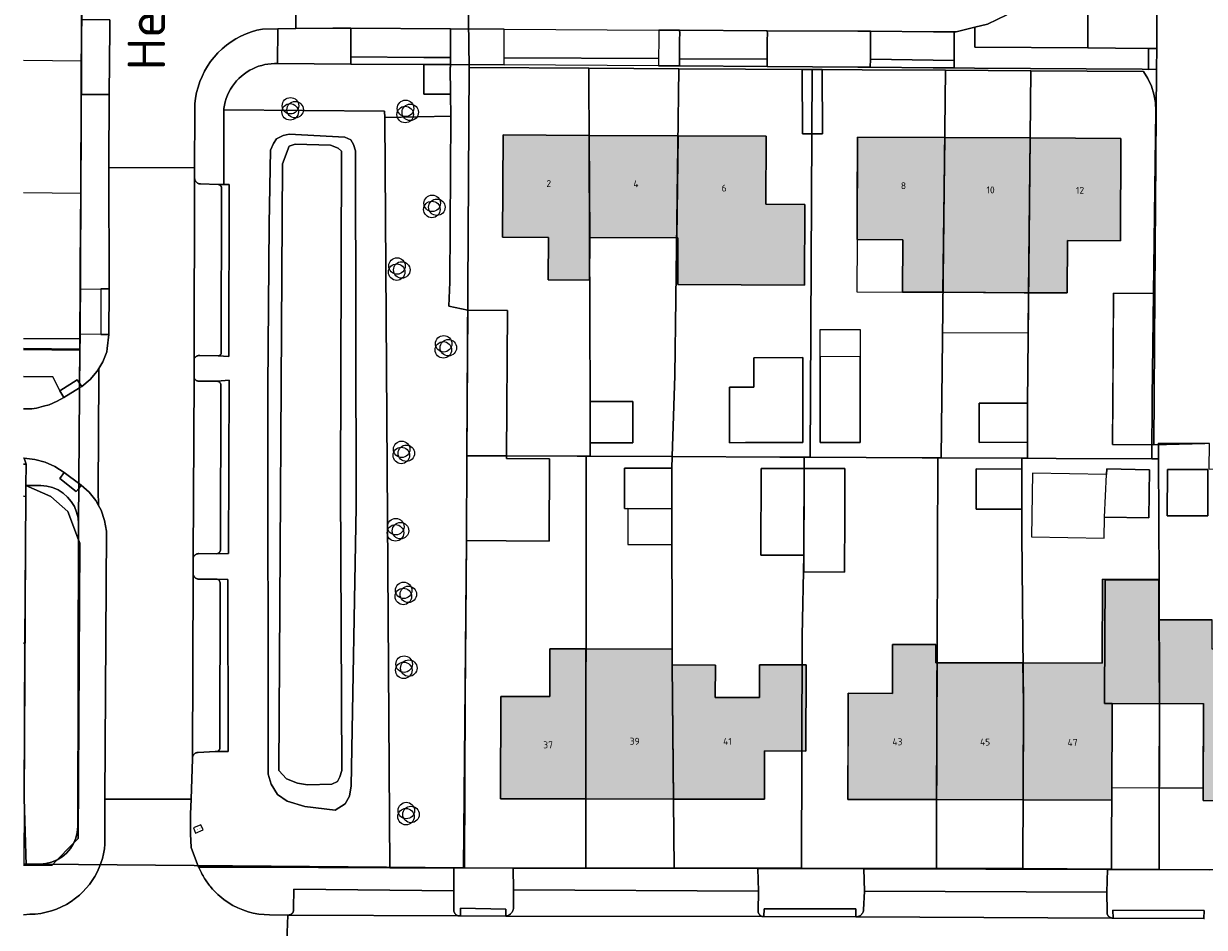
# Model space of a CAD drawing. Header units: millimetres. Extents: x -187868 to 301860, y -188076 to 283730.
# Tile 10 of 17: x -95607 to -9655, y 69000 to 134784. Entities that reach past the tile are written whole.
import ezdxf

# ---------------------------------------------------------------- set-up
doc = ezdxf.new("R2010")
doc.units = ezdxf.units.MM
doc.linetypes.add('IMPORT-HIDDEN2', pattern=[0])
for name, color, linetype, lineweight in [('ADRES_HUISNUMMER', 7, 'Continuous', 13), ('ADRES_STRAATNAAM', 7, 'Continuous', 13), ('BEGROEIDTERREINDEEL', 7, 'IMPORT-HIDDEN2', 13), ('GEBOUWINSTALLATIE', 7, 'Continuous', 13), ('ONBEGROEIDTERREINDEEL', 7, 'IMPORT-HIDDEN2', 13), ('ONDERSTEUNENDWATERDEEL', 7, 'Continuous', 13), ('PERCEEL', 7, 'Continuous', 13), ('VEGETATIEOBJECT', 7, 'Continuous', 13), ('WATERDEEL', 7, 'Continuous', 13)]:
    doc.layers.add(name, color=color, linetype=linetype, lineweight=lineweight)
for name, color, linetype, lineweight, true_color in [('BORD', 9, 'Continuous', 13, 0x808080), ('kaart_84590_405118_500_dwg', 7, 'Continuous', 13, 0xc0c0c0), ('PAND', 7, 'Continuous', 13, 0xc0c0c0), ('WEGDEEL', 9, 'Continuous', 13, 0x808080)]:
    doc.layers.add(name, color=color, linetype=linetype, lineweight=lineweight, true_color=true_color)
doc.styles.add('ISOCPEUR', font='isocpeur.ttf', dxfattribs={"height": 35})
doc.styles.add('ISOCPEUR_3', font='isocpeur.ttf', dxfattribs={"height": 2730.983338})
doc.styles.add('ISOCPEUR_6', font='isocpeur.ttf', dxfattribs={"height": 500})

# ---------------------------------------------------------------- blocks, each defined once
blk = doc.blocks.new('kaart_84590_405118_500_dwg_VEGETATIEOBJECT-2298152-10 situatie _plotview_')
at = {"layer": 'VEGETATIEOBJECT'}
for centre in [(-200, -200), (0, 200), (200, -200)]:
    blk.add_circle(centre, 600, dxfattribs=at)
blk = doc.blocks.new('kaart_84590_405118_500_dwg_straatnaambord-V17-10 situatie _plotview_')
at = {"layer": 'BORD', "flags": 128}
blk.add_lwpolyline([(-300, -200), (300, -200), (300, 200), (-300, 200)], close=True, dxfattribs=at)
at = {"layer": 'BORD', "insert": (0, 12), "char_height": 35, "width": 405.76, "attachment_point": 2, "line_spacing_factor": 1.149209, "style": 'ISOCPEUR'}
blk.add_mtext('Straatnaambord', dxfattribs=at)
blk = doc.blocks.new('kaart_84590_405118_500_dwg-1799703-10 situatie _plotview_')
at = {"layer": 'PAND'}
h = blk.add_hatch(color=256, dxfattribs=at)
h.paths.add_polyline_path([(-67219, 75582), (-64402, 82024), (-61226, 80651), (-58846, 86263), (-57667, 88959), (-61434, 90607), (-63885, 85003), (-74990, 89860), (-74460, 91072), (-77343, 92332), (-78771, 89068), (-81717, 90356), (-84812, 83275), (-69276, 76482)])
h.paths.add_polyline_path([(-90386, 85705), (-88983, 88923), (-86224, 87720), (-83716, 93474), (-86813, 94824), (-87768, 92634), (-90720, 93921), (-89777, 96084), (-92655, 97339), (-92190, 98405), (-100358, 101967), (-101749, 98777), (-105019, 100202), (-107993, 93380), (-96448, 88347)])
h.paths.add_polyline_path([(-55492, 110745), (-53961, 114231), (-50436, 112683), (-47437, 119514), (-64996, 127224), (-67991, 120402), (-64934, 119061), (-66468, 115566), (-58079, 111881)])
h.paths.add_polyline_path([(-72821, 118870), (-70456, 124255), (-73068, 125402), (-71075, 129941), (-88606, 137636), (-91598, 130820), (-88541, 129478), (-89787, 126640), (-87034, 125432), (-85786, 128274), (-79904, 125693), (-81271, 122580)])
h = blk.add_hatch(color=256, dxfattribs=at)
h.paths.add_polyline_path([(-164220, 50979), (-139528, 60703), (-149512, 84895), (-156864, 67942)])
h.paths.add_polyline_path([(-139805, 107199), (-135271, 117544), (-135341, 117575), (-139835, 107212)])
h.paths.add_polyline_path([(4833, 76353), (14967, 99568), (8135, 102525), (6828, 99529), (2735, 101315), (1481, 98443), (5574, 96657), (5504, 96496), (1673, 87719), (-1925, 89290), (-4186, 84110), (-587, 82540), (-1989, 79328)])
h.paths.add_polyline_path([(-20155, 97389), (-18769, 100539), (-20193, 101166), (-17750, 106745), (-16285, 110075), (-11703, 108060), (-10530, 110728), (-15113, 112743), (-12518, 118640), (-19341, 121637), (-27053, 104078), (-23240, 102395), (-24580, 99348)])
h.paths.add_polyline_path([(14967, 99568), (17554, 105495), (10732, 108473), (9447, 105529), (3861, 107966), (2550, 104962)])
h = blk.add_hatch(color=256, dxfattribs=at)
h.paths.add_polyline_path([(32650, 31798), (35806, 38989), (29685, 41672), (26532, 34480)])
h.paths.add_polyline_path([(20597, 37083), (23750, 44274), (17815, 46876), (14662, 39685)])
h.paths.add_polyline_path([(-14666, 52598), (-11682, 59419), (-14758, 60764), (-12953, 64889), (-36010, 74961), (-39091, 67908), (-36281, 66679), (-37980, 62797), (-20339, 55080)])
h.paths.add_polyline_path([(-43575, 65238), (-38816, 76119), (-44473, 78593), (-45350, 76588), (-48702, 78053), (-47825, 80059), (-50390, 81181), (-50730, 80402), (-56136, 82766), (-55288, 84707), (-58846, 86263), (-61226, 80651), (-58285, 79379), (-61115, 72910), (-49238, 67715)])
at = {"layer": 'BEGROEIDTERREINDEEL', "linetype": 'Continuous', "flags": 128}
for points in [[(-96721, 146781), (-101593, 148929), (-101806, 149025), (-102025, 149108), (-102248, 149177), (-102475, 149232), (-102706, 149272), (-102938, 149299), (-103171, 149311), (-103405, 149308), (-103638, 149291), (-103870, 149259), (-104099, 149213), (-104372, 149139), (-104607, 149057), (-104835, 148960), (-105057, 148847), (-105271, 148721), (-105476, 148580), (-105671, 148427), (-105856, 148261), (-106029, 148083), (-106190, 147894), (-106339, 147695), (-106474, 147486), (-106516, 147391), (-95825, 142665), (-96001, 142215), (-91546, 140388), (-90923, 141880), (-92702, 142648), (-91929, 144455), (-91890, 144545), (-91851, 144636)], [(-117387, 91982), (-96001, 142215), (-95825, 142665), (-106516, 147391), (-108690, 142410), (-108337, 142249), (-113321, 130783), (-114026, 131136), (-114029, 131137), (-114031, 131139), (-114034, 131140), (-114036, 131141), (-115234, 131686), (-115263, 131700), (-115294, 131711), (-115325, 131720), (-115357, 131727), (-115389, 131732), (-115421, 131734), (-115454, 131734), (-115486, 131731), (-115518, 131726), (-115550, 131719), (-115581, 131710), (-115602, 131702), (-115624, 131693), (-115644, 131682), (-115664, 131671), (-115684, 131659), (-115703, 131646), (-115721, 131632), (-116278, 130361), (-116278, 130344), (-116276, 130327), (-116274, 130310), (-116272, 130293), (-116268, 130276), (-116264, 130259), (-116259, 130243), (-116250, 130218), (-116240, 130194), (-116228, 130171), (-116215, 130149), (-116200, 130127), (-116184, 130107), (-116167, 130088), (-116148, 130069), (-116128, 130052), (-116107, 130037), (-116085, 130023), (-116063, 130010), (-116039, 129999), (-116015, 129989), (-115990, 129981), (-114819, 129462), (-114000, 129199), (-119053, 117622), (-119854, 117956), (-121042, 118481), (-121069, 118493), (-121097, 118502), (-121126, 118510), (-121155, 118516), (-121185, 118519), (-121214, 118520), (-121244, 118520), (-121274, 118517), (-121303, 118511), (-121332, 118504), (-121360, 118495), (-121388, 118484), (-121415, 118471), (-121441, 118456), (-121466, 118440), (-121490, 118421), (-121512, 118401), (-121533, 118379), (-121569, 118296), (-122003, 117306), (-122023, 117260), (-122028, 117231), (-122031, 117203), (-122032, 117173), (-122032, 117144), (-122029, 117116), (-122024, 117087), (-122017, 117059), (-122009, 117031), (-121998, 117004), (-121986, 116977), (-121972, 116952), (-121956, 116926), (-121937, 116901), (-121917, 116877), (-121896, 116855), (-121873, 116834), (-121848, 116815), (-121822, 116798), (-121795, 116783), (-121767, 116770), (-120551, 116246), (-119845, 115925), (-124814, 104432), (-125696, 104790), (-126837, 105227), (-126861, 105237), (-126886, 105245), (-126912, 105252), (-126938, 105257), (-126964, 105260), (-126990, 105262), (-127016, 105262), (-127042, 105260), (-127068, 105257), (-127094, 105252), (-127120, 105246), (-127145, 105238), (-127169, 105228), (-127192, 105218), (-127214, 105206), (-127236, 105193), (-127257, 105178), (-127277, 105162), (-127296, 105146), (-127313, 105128), (-127330, 105109), (-127346, 105089), (-127360, 105068), (-127373, 105046), (-127379, 105036), (-127384, 105026), (-127389, 105015), (-127393, 105005), (-127398, 104994), (-127401, 104983), (-127405, 104972), (-128674, 102312), (-129142, 101332), (-129717, 100018), (-130057, 99077), (-130139, 97550), (-130123, 97543), (-126891, 96132)], [(-118005, 97920), (-118519, 97537), (-119371, 97399), (-121281, 98535), (-122312, 99400), (-122761, 100111), (-122900, 100987), (-122811, 101742), (-111616, 127587), (-106793, 138479), (-104570, 143342), (-104185, 143709), (-103841, 143934), (-103303, 143978), (-102876, 143876), (-99238, 142065), (-98920, 141725), (-98869, 141316), (-98922, 140844), (-109196, 117041), (-117607, 98569)], [(-100305, 117260), (-96034, 126943), (-97178, 127779), (-96418, 129342), (-91546, 140388), (-96001, 142215), (-117387, 91982), (-113116, 90117), (-112397, 89803), (-107467, 101094), (-102800, 111603)], [(-53971, 131158), (-54556, 129836), (-47024, 126529), (-43915, 133634), (-40214, 132012), (-39520, 131991), (-39210, 132225), (-38965, 132410), (-38805, 133241), (-38932, 134028), (-39325, 134714), (-39911, 135244), (-40654, 135459), (-42694, 135509), (-43475, 135407), (-44199, 135151), (-44791, 134807), (-47240, 132930), (-49231, 131712), (-51483, 131056), (-53033, 130995)]]:
    blk.add_lwpolyline(points, close=True, dxfattribs=at)
blk.add_lwpolyline([(-128554, 133226), (-128012, 132996), (-127672, 132908), (-127149, 132822), (-126740, 132764), (-126082, 132770), (-125532, 132811), (-125627, 133376), (-125673, 134528), (-127621, 135378)], dxfattribs=at)
at = {"layer": 'GEBOUWINSTALLATIE', "flags": 128}
for points in [[(-67991, 120402), (-69524, 116907), (-66468, 115566), (-64934, 119061)], [(-64979, 111714), (-59272, 109207), (-58079, 111881), (-63783, 114387)], [(-92142, 106672), (-89196, 105387), (-88149, 107786), (-91095, 109071)], [(-63684, 75031), (-61234, 80631), (-64406, 82014), (-66854, 76418), (-63684, 75031), (-60749, 73747), (-58297, 79351), (-61234, 80631)]]:
    blk.add_lwpolyline(points, close=True, dxfattribs=at)
at = {"layer": 'ONBEGROEIDTERREINDEEL', "linetype": 'Continuous'}
blk.add_line((-135341, 117575), (-135271, 117544), dxfattribs=at)
at = {"layer": 'ONBEGROEIDTERREINDEEL', "linetype": 'Continuous', "flags": 128}
for points in [[(-126840, 137180), (-123101, 135522), (-122691, 136453), (-122636, 136577), (-121314, 139582), (-121077, 140121), (-120649, 141091), (-118403, 146193), (-115599, 152561), (-115385, 153048), (-113417, 157518), (-108343, 169043), (-107893, 170064), (-105345, 175851), (-100022, 187940), (-98564, 191251)], [(-50664, 96706), (-54101, 98095), (-56857, 99305), (-54437, 104815), (-52425, 109395), (-49669, 108184), (-43054, 123107), (-43600, 123323), (-44024, 123511), (-55171, 128446), (-56543, 129054), (-57930, 129668), (-62116, 131522), (-62955, 131893), (-68981, 134560), (-74819, 137136), (-76212, 137749), (-86506, 142281), (-90083, 143857), (-90160, 143675), (-90171, 143680), (-90923, 141880), (-91546, 140388), (-96418, 129342), (-97178, 127779), (-96034, 126943), (-93400, 125781), (-97666, 116101), (-97744, 115923), (-94874, 114658), (-97290, 109174), (-100161, 110439), (-102800, 111603), (-107467, 101094), (-112397, 89803), (-109152, 88386), (-92826, 81257), (-85752, 78168), (-69501, 71071), (-62679, 68092)], [(-135271, 117544), (-130947, 127324), (-131087, 127386)], [(-141769, 102753), (-141602, 102680), (-139805, 107199), (-139835, 107212)], [(-55141, 70297), (-61115, 72910), (-58297, 79351), (-61234, 80631), (-64406, 82014), (-67219, 75582), (-73129, 78166), (-78901, 80690), (-84812, 83275), (-82810, 87855), (-81717, 90356), (-78771, 89068), (-77343, 92332), (-74460, 91072), (-74990, 89860), (-74903, 89822), (-69171, 87315), (-63885, 85003), (-61434, 90607), (-57667, 88959), (-58846, 86263), (-55288, 84707)]]:
    blk.add_lwpolyline(points, dxfattribs=at)
for points in [[(-87034, 125432), (-89787, 126640), (-88541, 129478), (-91598, 130820), (-88606, 137636), (-82866, 135116), (-76937, 132514), (-71075, 129941), (-73068, 125402), (-70456, 124255), (-72821, 118870), (-81271, 122580), (-79904, 125693), (-79989, 125730), (-85786, 128274)], [(-65404, 132764), (-67246, 128465), (-68571, 129049), (-66729, 133348)], [(-141602, 102680), (-140433, 102174), (-139861, 101927), (-139465, 102089), (-137957, 102706), (-137358, 102951), (-128701, 122629), (-128687, 122895), (-128569, 125096), (-129277, 126600), (-130624, 128052), (-130947, 127324), (-135271, 117544), (-139805, 107199)], [(-55492, 110745), (-58079, 111881), (-58365, 112007), (-63783, 114387), (-66468, 115566), (-64934, 119061), (-67991, 120402), (-67007, 122644), (-64996, 127224), (-59181, 124671), (-53490, 122172), (-47437, 119514), (-50436, 112683), (-53961, 114231)], [(-90511, 117303), (-90211, 117173), (-88330, 116360), (-87663, 116072), (-88853, 113320), (-91700, 114550)], [(-77493, 108409), (-77919, 108593), (-80600, 109752), (-81312, 110060), (-82380, 110522), (-80780, 114222), (-79158, 113520), (-78304, 115494), (-75040, 114083)], [(-76332, 107906), (-73852, 113644), (-73067, 115460), (-70385, 114301), (-71170, 112485), (-73650, 106747)], [(-91316, 109168), (-90139, 111869), (-86972, 110488), (-88149, 107786)], [(-81166, 99735), (-80679, 100851), (-83557, 102107), (-81031, 107894), (-78153, 106638), (-75441, 105455), (-76783, 102381), (-78455, 98552)], [(-61357, 104532), (-62486, 101922), (-65705, 103313), (-64577, 105924)], [(-102304, 90900), (-107993, 93380), (-105019, 100202), (-101749, 98777), (-100358, 101967), (-97948, 100916), (-92190, 98405), (-92655, 97339), (-89777, 96084), (-90720, 93921), (-87768, 92634), (-86813, 94824), (-83716, 93474), (-86224, 87720), (-88983, 88923), (-90386, 85705), (-96448, 88347)], [(-64799, 97621), (-67850, 98953), (-66682, 101632), (-63630, 100301)], [(-59502, 94694), (-58125, 97488), (-57961, 97849), (-55119, 96555), (-56574, 93361)], [(-55271, 92970), (-53920, 96063), (-51217, 94883), (-52567, 91789)]]:
    blk.add_lwpolyline(points, close=True, dxfattribs=at)
at = {"layer": 'ONDERSTEUNENDWATERDEEL', "flags": 128}
for points in [[(-118005, 97920), (-117607, 98569), (-109196, 117041), (-98922, 140844), (-98869, 141316), (-98920, 141725), (-99238, 142065), (-102876, 143876), (-103303, 143978), (-103841, 143934), (-104185, 143709), (-104570, 143342), (-106793, 138479), (-111616, 127587), (-122811, 101742), (-122900, 100987), (-122761, 100111), (-122312, 99400), (-121281, 98535), (-119371, 97399), (-118519, 97537)], [(-118841, 99236), (-120474, 99890), (-121100, 100289), (-121699, 100912), (-121975, 101688), (-104182, 142088), (-103214, 143090), (-102754, 143049), (-100430, 141946), (-99991, 141517), (-99851, 141229), (-109630, 118889), (-117772, 99851), (-118087, 99487), (-118395, 99252)]]:
    blk.add_lwpolyline(points, close=True, dxfattribs=at)
at = {"layer": 'PAND'}
blk.add_line((-135271, 117544), (-135341, 117575), dxfattribs=at)
at = {"layer": 'PAND', "flags": 128}
for points in [[(-88541, 129478), (-89787, 126640), (-87034, 125432), (-85786, 128274), (-82866, 135116), (-88606, 137636), (-91598, 130820)], [(-85786, 128274), (-79989, 125730), (-76937, 132514), (-82866, 135116)], [(-79989, 125730), (-79904, 125693), (-81271, 122580), (-72821, 118870), (-70456, 124255), (-73068, 125402), (-71075, 129941), (-76937, 132514)], [(-64934, 119061), (-66468, 115566), (-63783, 114387), (-59181, 124671), (-64996, 127224), (-67991, 120402)], [(-100305, 117260), (-97666, 116101), (-93400, 125781), (-96034, 126943)], [(-58365, 112007), (-58079, 111881), (-53490, 122172), (-59181, 124671), (-63783, 114387)], [(-53961, 114231), (-50436, 112683), (-47437, 119514), (-53490, 122172), (-58079, 111881), (-55492, 110745)], [(-100161, 110439), (-97290, 109174), (-94874, 114658), (-97744, 115923), (-97666, 116101), (-100305, 117260), (-102800, 111603)], [(-88330, 116360), (-90511, 117303), (-91700, 114550), (-88853, 113320), (-87663, 116072)], [(-77919, 108593), (-77493, 108409), (-75040, 114083), (-78304, 115494), (-79158, 113520), (-80780, 114222), (-82380, 110522), (-81312, 110060), (-80600, 109752)], [(-73852, 113644), (-73067, 115460), (-70385, 114301), (-71170, 112485), (-73852, 113644), (-76332, 107906), (-73650, 106747), (-71170, 112485)], [(-86972, 110488), (-90139, 111869), (-91316, 109168), (-88149, 107786)], [(-54101, 98095), (-49669, 108184), (-52425, 109395), (-56857, 99305)], [(-80679, 100851), (-78153, 106638), (-81031, 107894), (-83557, 102107)], [(-76783, 102381), (-75441, 105455), (-78153, 106638), (-81166, 99735), (-78455, 98552)], [(-61357, 104532), (-64577, 105924), (-65705, 103313), (-62486, 101922)], [(-102304, 90900), (-97948, 100916), (-100358, 101967), (-101749, 98777), (-105019, 100202), (-107993, 93380)], [(-63630, 100301), (-66682, 101632), (-67850, 98953), (-64799, 97621)], [(-96448, 88347), (-92655, 97339), (-92190, 98405), (-97948, 100916), (-102304, 90900), (-96448, 88347), (-90386, 85705), (-88983, 88923), (-86224, 87720), (-83716, 93474), (-86813, 94824), (-87768, 92634), (-90720, 93921), (-89777, 96084), (-92655, 97339)], [(-64955, 95499), (-60135, 93304), (-59502, 94694), (-56574, 93361), (-55119, 96555), (-57961, 97849), (-58125, 97488), (-63032, 99722)], [(-51217, 94883), (-53920, 96063), (-55271, 92970), (-52567, 91789)], [(-78901, 80690), (-74903, 89822), (-74990, 89860), (-74460, 91072), (-77343, 92332), (-78771, 89068), (-81717, 90356), (-84812, 83275)], [(-61226, 80651), (-58846, 86263), (-57667, 88959), (-61434, 90607), (-63885, 85003), (-69171, 87315), (-70312, 84608), (-73129, 78166), (-67219, 75582), (-64402, 82024)], [(-73129, 78166), (-70312, 84608), (-69171, 87315), (-74903, 89822), (-78901, 80690)], [(-50730, 80402), (-56136, 82766), (-55288, 84707), (-58846, 86263), (-61226, 80651), (-58285, 79379), (-61115, 72910), (-55141, 70297)]]:
    blk.add_lwpolyline(points, close=True, dxfattribs=at)
for points in [[(-130624, 128052), (-129997, 129464), (-130156, 129534)], [(-131087, 127386), (-130947, 127324), (-130624, 128052)], [(-139835, 107212), (-139805, 107199), (-135271, 117544)]]:
    blk.add_lwpolyline(points, dxfattribs=at)
at = {"layer": 'PERCEEL'}
blk.add_line((-123065, 135577), (-126811, 137247), dxfattribs=at)
at = {"layer": 'PERCEEL', "flags": 128}
for points in [[(-110570, 163961), (-114606, 154792), (-118493, 145959), (-122747, 136294), (-123065, 135577), (-128217, 123964), (-137038, 103761), (-137243, 103385), (-137504, 103045), (-137814, 102750), (-138166, 102506), (-138551, 102320), (-138961, 102195), (-139385, 102136), (-139813, 102142), (-140235, 102215), (-140641, 102352), (-112472, 89829), (-102797, 111604), (-100305, 117260), (-88911, 143114), (-84959, 152603)], [(-118454, 156518), (-114606, 154792), (-110570, 163961), (-114470, 165706)], [(-118454, 156518), (-114606, 154792), (-118493, 145959), (-122297, 147657)], [(-84959, 152603), (-88911, 143114), (-80940, 139604), (-74937, 136961), (-66066, 133054), (-62727, 131584), (-57180, 129141), (-51497, 126639), (-43981, 123330), (-43897, 122726), (-43888, 122116), (-43954, 121510), (-44095, 120916), (-44307, 120344), (-52866, 101299), (-54656, 97218), (-54204, 97020), (-53765, 98065), (-50667, 96704)], [(-126517, 137924), (-122747, 136294), (-118493, 145959), (-122297, 147657)], [(-126517, 137924), (-122747, 136294), (-123065, 135577)], [(-130155, 129535), (-129997, 129464), (-130627, 128054), (-129617, 127604), (-129241, 127394), (-128901, 127128), (-128607, 126813), (-128364, 126457), (-128178, 126068), (-128055, 125655), (-127997, 125228), (-128005, 124797), (-128079, 124372), (-128217, 123964), (-123065, 135577), (-126811, 137247)], [(-130155, 129535), (-129997, 129464), (-130627, 128054), (-141729, 102827), (-140641, 102352), (-140235, 102215), (-139813, 102142), (-139385, 102136), (-138961, 102195), (-138551, 102320), (-138166, 102506), (-137814, 102750), (-137504, 103045), (-137243, 103385), (-137038, 103761), (-128217, 123964), (-128079, 124372), (-128005, 124797), (-127997, 125228), (-128055, 125655), (-128178, 126068), (-128364, 126457), (-128607, 126813), (-128901, 127128), (-129241, 127394), (-129617, 127604), (-130627, 128054), (-141729, 102827), (-141735, 102830)], [(39073, 23628), (30683, 27319), (24577, 30005), (18628, 32622), (6443, 37983), (-13691, 46723), (-22322, 50490), (-28343, 53117), (-34072, 55617), (-42603, 59340), (-51254, 63115), (-57150, 65688), (-66068, 69580), (-69232, 70980), (-75130, 73591), (-80907, 76103), (-89904, 80015), (-98403, 83711), (-104313, 86281), (-112472, 89829), (-140641, 102352), (-141729, 102827), (-141735, 102830)]]:
    blk.add_lwpolyline(points, dxfattribs=at)
for points in [[(-88911, 143114), (-100305, 117260), (-92946, 114029), (-92357, 113770), (-92088, 113652), (-90511, 117303), (-80940, 139604)], [(-80940, 139604), (-90511, 117303), (-92088, 113652), (-86614, 111249), (-84099, 116593), (-74937, 136961)], [(-74937, 136961), (-84099, 116593), (-86614, 111249), (-79448, 108103), (-77825, 107391), (-77436, 107220), (-66066, 133054)], [(-68918, 103480), (-68705, 103387), (-57180, 129141), (-62727, 131584), (-66066, 133054), (-77436, 107220), (-69954, 103935), (-69049, 103538)], [(-57180, 129141), (-68705, 103387), (-63316, 101021), (-62946, 100858), (-61357, 104532), (-51497, 126639)], [(-43981, 123330), (-51497, 126639), (-61357, 104532), (-62946, 100858), (-61041, 100021), (-54656, 97218), (-52866, 101299), (-44307, 120344), (-44095, 120916), (-43954, 121510), (-43888, 122116), (-43897, 122726)], [(-104313, 86281), (-92357, 113770), (-92946, 114029), (-100305, 117260), (-102797, 111604), (-112472, 89829)], [(-98403, 83711), (-92655, 97339), (-92190, 98405), (-88149, 107786), (-86972, 110488), (-86614, 111249), (-92088, 113652), (-92357, 113770), (-104313, 86281)], [(-89904, 80015), (-83140, 95529), (-80679, 100851), (-77825, 107391), (-79448, 108103), (-86614, 111249), (-86972, 110488), (-88149, 107786), (-92190, 98405), (-92655, 97339), (-98403, 83711)], [(-80907, 76103), (-75130, 73591), (-70312, 84608), (-65547, 95909), (-64799, 97621), (-63316, 101021), (-68705, 103387), (-68918, 103480), (-74405, 90958), (-75840, 87683), (-76084, 87132), (-80907, 76103), (-76084, 87132), (-75840, 87683), (-74405, 90958), (-68918, 103480), (-69049, 103538), (-69954, 103935), (-77436, 107220), (-77825, 107391), (-80679, 100851), (-83140, 95529), (-89904, 80015)], [(-67219, 75582), (-64402, 82024), (-64900, 82238), (-64660, 82785), (-61287, 90484), (-57685, 88905), (-54204, 97020), (-54656, 97218), (-61041, 100021), (-62946, 100858), (-63316, 101021), (-64799, 97621), (-65547, 95909), (-70312, 84608), (-75130, 73591), (-69232, 70980), (-68198, 73344), (-67219, 75582), (-68198, 73344), (-69232, 70980), (-66068, 69580), (-61232, 80638), (-57685, 88905), (-61287, 90484), (-64660, 82785), (-64900, 82238), (-64402, 82024)], [(-66068, 69580), (-57150, 65688), (-52149, 77164), (-50252, 81497), (-45581, 92426), (-51119, 94853), (-50362, 96570), (-50667, 96704), (-53765, 98065), (-54204, 97020), (-57685, 88905), (-61232, 80638)]]:
    blk.add_lwpolyline(points, close=True, dxfattribs=at)
at = {"layer": 'WATERDEEL', "flags": 128}
blk.add_lwpolyline([(-118841, 99236), (-118395, 99252), (-118087, 99487), (-117772, 99851), (-109630, 118889), (-99851, 141229), (-99991, 141517), (-100430, 141946), (-102754, 143049), (-103214, 143090), (-104182, 142088), (-121975, 101688), (-121699, 100912), (-121100, 100289), (-120474, 99890)], close=True, dxfattribs=at)
at = {"layer": 'WEGDEEL', "flags": 128}
for points in [[(-111534, 156711), (-111796, 156120), (-113729, 151747), (-115837, 146979), (-115881, 146877), (-110170, 144371), (-110108, 144511), (-108618, 147876), (-108462, 148261), (-108279, 148634), (-108072, 148993), (-107840, 149338), (-107585, 149665), (-107308, 149975), (-107010, 150264), (-106694, 150532), (-106359, 150778), (-106008, 151000), (-105643, 151198), (-105265, 151370), (-104876, 151515), (-104478, 151634), (-104073, 151724), (-103663, 151787), (-103249, 151821), (-102834, 151826), (-102419, 151803), (-102007, 151752), (-101600, 151672), (-100573, 151244), (-99368, 150741), (-100573, 151244), (-101593, 148929), (-96721, 146781), (-96513, 147252), (-95958, 148518), (-95753, 148987), (-95684, 149176), (-96875, 149702), (-99368, 150741), (-97808, 154270)], [(-97808, 154270), (-99368, 150741), (-96875, 149702), (-95684, 149176), (-89040, 146248), (-85473, 144676), (-75164, 140131), (-73776, 139519), (-67938, 136946), (-61899, 134284), (-61057, 133913), (-56874, 132069), (-55480, 131454), (-55352, 131398), (-54773, 131297), (-53971, 131158), (-53033, 130995), (-51483, 131056)], [(-38965, 132410), (-42443, 124487), (-43054, 123107), (-49669, 108184), (-54101, 98095), (-50664, 96706)], [(-143202, 99448), (-142777, 99292), (-142403, 99152), (-142021, 99038), (-141631, 98953), (-141236, 98895), (-140838, 98866), (-140439, 98866), (-140041, 98894), (-139646, 98951), (-139256, 99036), (-138914, 99135), (-138580, 99256), (-138254, 99398), (-137938, 99560), (-137632, 99742), (-137339, 99944), (-137060, 100163), (-136795, 100401), (-136545, 100654), (-136313, 100923), (-136098, 101206), (-135901, 101503), (-135724, 101811), (-134879, 103779), (-134431, 104796), (-128674, 102312), (-127405, 104972), (-127401, 104983), (-127398, 104994), (-127393, 105005), (-127389, 105015), (-127384, 105026), (-127379, 105036), (-127373, 105046), (-122023, 117260), (-122003, 117306), (-121569, 118296), (-121533, 118379), (-116278, 130361), (-115721, 131632), (-110458, 143696), (-110170, 144371), (-115881, 146877), (-119374, 138761), (-120718, 135716), (-121224, 134834), (-121346, 134631), (-121902, 134071), (-122371, 133747), (-122586, 133257), (-125949, 125594), (-126355, 124610), (-126321, 124213), (-126375, 123426), (-126553, 122657), (-126558, 122643), (-134431, 104796)], [(-127621, 135378), (-125673, 134528), (-125627, 133376), (-124122, 133620), (-124068, 133327), (-123101, 135522), (-126840, 137180)], [(-129980, 129938), (-129952, 129925), (-129271, 129533), (-128658, 129040), (-128132, 128462), (-127674, 127809), (-126974, 126560), (-126917, 126459), (-126597, 125775), (-126391, 125010), (-126355, 124610), (-125949, 125594), (-122586, 133257), (-122371, 133747), (-122561, 133615), (-123257, 133269), (-124015, 133039), (-124208, 133010), (-125532, 132811), (-126082, 132770), (-126740, 132764), (-127149, 132822), (-127672, 132908), (-128012, 132996), (-128554, 133226)], [(-134431, 104796), (-126558, 122643), (-126553, 122657), (-126375, 123426), (-126321, 124213), (-126355, 124610), (-126391, 125010), (-126597, 125775), (-126917, 126459), (-127180, 126320), (-127431, 126188), (-128163, 127528), (-127674, 127809), (-128132, 128462), (-128658, 129040), (-129271, 129533), (-129952, 129925), (-129997, 129464), (-130624, 128052), (-129277, 126600), (-128569, 125096), (-128687, 122895), (-128701, 122629), (-137358, 102951), (-137957, 102706), (-139465, 102089), (-139861, 101927), (-140433, 102174), (-141602, 102680), (-141769, 102753)], [(-130156, 129534), (-129997, 129464), (-129952, 129925), (-129980, 129938)], [(-127759, 87202), (-125557, 91766), (-126775, 92312), (-127135, 92483), (-127483, 92681), (-127815, 92902), (-128130, 93147), (-128426, 93414), (-128703, 93702), (-128958, 94010), (-129190, 94334), (-129398, 94675), (-129485, 94835), (-129567, 94997), (-129644, 95163), (-129715, 95330), (-129781, 95500), (-129841, 95672), (-129895, 95846), (-129922, 95940), (-129947, 96035), (-129971, 96130), (-129993, 96226), (-130013, 96322), (-130031, 96418), (-130048, 96515), (-130066, 96628), (-130081, 96741), (-130094, 96854), (-130105, 96967), (-130113, 97081), (-130119, 97195), (-130123, 97309), (-130142, 97519), (-130139, 97550), (-130057, 99077), (-129717, 100018), (-129142, 101332), (-128674, 102312), (-134431, 104796), (-134879, 103779), (-135724, 101811), (-135901, 101503), (-136098, 101206), (-136313, 100923), (-136545, 100654), (-136795, 100401), (-137060, 100163), (-137339, 99944), (-137632, 99742), (-137938, 99560), (-138254, 99398), (-138580, 99256), (-138914, 99135), (-139256, 99036), (-139646, 98951), (-140041, 98894), (-140439, 98866), (-140838, 98866), (-141236, 98895), (-141631, 98953), (-142021, 99038), (-142403, 99152), (-142777, 99292), (-143202, 99448)], [(-64435, 64997), (-64486, 65018), (-70530, 67669), (-70622, 67711), (-87690, 75194), (-87699, 75198), (-93821, 77882), (-93921, 77926), (-111036, 85392), (-114051, 86719), (-114200, 86785), (-125505, 91745), (-125557, 91766), (-127759, 87202)], [(-62679, 68092), (-69501, 71071), (-70206, 69573), (-70762, 68260), (-70775, 68236), (-70786, 68211), (-70796, 68186), (-70803, 68159), (-70809, 68133), (-70813, 68106), (-70816, 68079), (-70816, 68051), (-70815, 68024), (-70812, 67997), (-70807, 67970), (-70800, 67944), (-70792, 67918), (-70781, 67893), (-70770, 67868), (-70756, 67844), (-70741, 67822), (-70724, 67800), (-70706, 67780), (-70687, 67760), (-70667, 67742), (-70645, 67726), (-70622, 67711), (-70530, 67669), (-70324, 68201), (-64241, 65537), (-64486, 65018), (-64435, 64997)]]:
    blk.add_lwpolyline(points, dxfattribs=at)
for points in [[(-113729, 151747), (-111796, 156120), (-111534, 156711), (-113417, 157518), (-115385, 153048), (-115599, 152561)], [(-115881, 146877), (-115837, 146979), (-113729, 151747), (-115599, 152561), (-118403, 146193), (-120649, 141091), (-121077, 140121), (-121314, 139582), (-119919, 139000), (-119374, 138761)], [(-110458, 143696), (-110485, 143590), (-110488, 143560), (-110489, 143530), (-110487, 143500), (-110484, 143471), (-110479, 143441), (-110472, 143412), (-110463, 143384), (-110452, 143356), (-110440, 143329), (-110425, 143303), (-110409, 143277), (-110391, 143253), (-110372, 143231), (-110351, 143209), (-110329, 143189), (-110305, 143171), (-110280, 143154), (-110255, 143138), (-110228, 143125), (-109058, 142577), (-108690, 142410), (-106516, 147391), (-106474, 147486), (-106339, 147695), (-106190, 147894), (-106029, 148083), (-105856, 148261), (-105671, 148427), (-105476, 148580), (-105271, 148721), (-105057, 148847), (-104835, 148960), (-104607, 149057), (-104372, 149139), (-104099, 149213), (-103870, 149259), (-103638, 149291), (-103405, 149308), (-103171, 149311), (-102938, 149299), (-102706, 149272), (-102475, 149232), (-102248, 149177), (-102025, 149108), (-101806, 149025), (-101593, 148929), (-100573, 151244), (-101600, 151672), (-102007, 151752), (-102419, 151803), (-102834, 151826), (-103249, 151821), (-103663, 151787), (-104073, 151724), (-104478, 151634), (-104876, 151515), (-105265, 151370), (-105643, 151198), (-106008, 151000), (-106359, 150778), (-106694, 150532), (-107010, 150264), (-107308, 149975), (-107585, 149665), (-107840, 149338), (-108072, 148993), (-108279, 148634), (-108462, 148261), (-108618, 147876), (-110108, 144511), (-110170, 144371)], [(-89040, 146248), (-95684, 149176), (-95753, 148987), (-95958, 148518), (-96513, 147252), (-91648, 145111), (-89874, 144331), (-89317, 145593), (-89113, 146056)], [(-89874, 144331), (-91648, 145111), (-96513, 147252), (-96721, 146781), (-91851, 144636), (-90083, 143857)], [(-86302, 142744), (-85755, 144024), (-85557, 144486), (-85473, 144676), (-75164, 140131), (-75247, 139938), (-75446, 139485), (-76003, 138224), (-86302, 142744), (-76003, 138224), (-76212, 137749), (-86506, 142281), (-86302, 142744), (-85755, 144024), (-85557, 144486), (-85473, 144676), (-89040, 146248), (-89113, 146056), (-89317, 145593), (-89874, 144331), (-90083, 143857), (-86506, 142281)], [(-90160, 143675), (-90083, 143857), (-91851, 144636), (-91890, 144545), (-91929, 144455), (-92702, 142648), (-90923, 141880), (-90171, 143680)], [(-109058, 142577), (-110228, 143125), (-110255, 143138), (-110280, 143154), (-110305, 143171), (-110329, 143189), (-110351, 143209), (-110372, 143231), (-110391, 143253), (-110409, 143277), (-110425, 143303), (-110440, 143329), (-110452, 143356), (-110463, 143384), (-110472, 143412), (-110479, 143441), (-110484, 143471), (-110487, 143500), (-110489, 143530), (-110488, 143560), (-110485, 143590), (-110458, 143696), (-115721, 131632), (-115703, 131646), (-115684, 131659), (-115664, 131671), (-115644, 131682), (-115624, 131693), (-115602, 131702), (-115581, 131710), (-115550, 131719), (-115518, 131726), (-115486, 131731), (-115454, 131734), (-115421, 131734), (-115389, 131732), (-115357, 131727), (-115325, 131720), (-115294, 131711), (-115263, 131700), (-115234, 131686), (-114036, 131141), (-114034, 131140), (-114031, 131139), (-114029, 131137), (-114026, 131136), (-114014, 131131), (-114001, 131126), (-113989, 131123), (-113976, 131120), (-113963, 131118), (-113950, 131116), (-113936, 131116), (-113923, 131116), (-113910, 131117), (-113897, 131119), (-113884, 131122), (-113871, 131125), (-113858, 131130), (-113846, 131135), (-113834, 131141), (-113822, 131147), (-113811, 131155), (-113800, 131163), (-113790, 131171), (-113780, 131181), (-113771, 131191), (-113763, 131201), (-113755, 131212), (-113749, 131224), (-113742, 131236), (-113737, 131248), (-108938, 142228), (-108932, 142246), (-108927, 142264), (-108923, 142283), (-108921, 142302), (-108919, 142321), (-108919, 142340), (-108921, 142359), (-108923, 142378), (-108927, 142397), (-108932, 142415), (-108938, 142433), (-108946, 142451), (-108954, 142468), (-108964, 142484), (-108974, 142500), (-108986, 142515), (-108999, 142529), (-109012, 142543), (-109027, 142555), (-109042, 142567)], [(-108690, 142410), (-109058, 142577), (-109042, 142567), (-109027, 142555), (-109012, 142543), (-108999, 142529), (-108986, 142515), (-108974, 142500), (-108964, 142484), (-108954, 142468), (-108946, 142451), (-108938, 142433), (-108932, 142415), (-108927, 142397), (-108923, 142378), (-108921, 142359), (-108919, 142340), (-108919, 142321), (-108921, 142302), (-108923, 142283), (-108927, 142264), (-108932, 142246), (-108938, 142228), (-113737, 131248), (-113742, 131236), (-113749, 131224), (-113755, 131212), (-113763, 131201), (-113771, 131191), (-113780, 131181), (-113790, 131171), (-113800, 131163), (-113811, 131155), (-113822, 131147), (-113834, 131141), (-113846, 131135), (-113858, 131130), (-113871, 131125), (-113884, 131122), (-113897, 131119), (-113910, 131117), (-113923, 131116), (-113936, 131116), (-113950, 131116), (-113963, 131118), (-113976, 131120), (-113989, 131123), (-114001, 131126), (-114014, 131131), (-114026, 131136), (-113321, 130783), (-108337, 142249)], [(-76003, 138224), (-76212, 137749), (-74819, 137136), (-74613, 137605), (-74054, 138872), (-73854, 139324), (-73776, 139519), (-75164, 140131), (-75247, 139938), (-75446, 139485)], [(-121251, 135969), (-122636, 136577), (-121314, 139582), (-119919, 139000), (-121251, 135969), (-120718, 135716), (-119374, 138761), (-119919, 139000)], [(-67938, 136946), (-73776, 139519), (-73854, 139324), (-74054, 138872), (-74613, 137605), (-68766, 135046), (-68214, 136300), (-68014, 136754)], [(-74613, 137605), (-74819, 137136), (-68981, 134560), (-68766, 135046)], [(-61057, 133913), (-61899, 134284), (-67938, 136946), (-68014, 136754), (-68214, 136300), (-68766, 135046), (-68981, 134560), (-62955, 131893), (-62116, 131522), (-61883, 132048)], [(-123101, 135522), (-124068, 133327), (-124015, 133039), (-123257, 133269), (-122561, 133615), (-122371, 133747), (-121902, 134071), (-121346, 134631), (-121224, 134834), (-120718, 135716), (-121251, 135969), (-122636, 136577), (-122691, 136453)], [(-124015, 133039), (-124068, 133327), (-124122, 133620), (-125627, 133376), (-125532, 132811), (-124208, 133010)], [(-65404, 132764), (-66729, 133348), (-68571, 129049), (-67246, 128465)], [(-55480, 131454), (-56874, 132069), (-61057, 133913), (-61883, 132048), (-57711, 130162), (-56329, 129537)], [(-42993, 124726), (-43600, 123323), (-43054, 123107), (-42443, 124487), (-42993, 124726), (-42443, 124487), (-38965, 132410), (-39210, 132225), (-39520, 131991), (-40214, 132012), (-43915, 133634), (-47024, 126529), (-45183, 125694)], [(-56543, 129054), (-55171, 128446), (-44024, 123511), (-43600, 123323), (-42993, 124726), (-45183, 125694), (-47024, 126529), (-54556, 129836), (-53971, 131158), (-54773, 131297), (-55352, 131398), (-55480, 131454), (-56329, 129537), (-56543, 129054), (-56329, 129537), (-57711, 130162), (-61883, 132048), (-62116, 131522), (-57930, 129668)], [(-121533, 118379), (-121512, 118401), (-121490, 118421), (-121466, 118440), (-121441, 118456), (-121415, 118471), (-121388, 118484), (-121360, 118495), (-121332, 118504), (-121303, 118511), (-121274, 118517), (-121244, 118520), (-121214, 118520), (-121185, 118519), (-121155, 118516), (-121126, 118510), (-121097, 118502), (-121069, 118493), (-121042, 118481), (-119854, 117956), (-119629, 117962), (-119496, 118101), (-114695, 129110), (-114688, 129126), (-114683, 129142), (-114678, 129159), (-114675, 129176), (-114672, 129193), (-114671, 129210), (-114671, 129227), (-114672, 129245), (-114674, 129262), (-114677, 129279), (-114681, 129296), (-114687, 129312), (-114693, 129328), (-114700, 129343), (-114708, 129358), (-114718, 129373), (-114728, 129387), (-114738, 129400), (-114750, 129412), (-114763, 129424), (-114776, 129435), (-114790, 129445), (-114804, 129454), (-114819, 129462), (-115990, 129981), (-116015, 129989), (-116039, 129999), (-116063, 130010), (-116085, 130023), (-116107, 130037), (-116128, 130052), (-116148, 130069), (-116167, 130088), (-116184, 130107), (-116200, 130127), (-116215, 130149), (-116228, 130171), (-116240, 130194), (-116250, 130218), (-116259, 130243), (-116264, 130259), (-116268, 130276), (-116272, 130293), (-116274, 130310), (-116276, 130327), (-116278, 130344), (-116278, 130361)], [(-114819, 129462), (-114804, 129454), (-114790, 129445), (-114776, 129435), (-114763, 129424), (-114750, 129412), (-114738, 129400), (-114728, 129387), (-114718, 129373), (-114708, 129358), (-114700, 129343), (-114693, 129328), (-114687, 129312), (-114681, 129296), (-114677, 129279), (-114674, 129262), (-114672, 129245), (-114671, 129227), (-114671, 129210), (-114672, 129193), (-114675, 129176), (-114678, 129159), (-114683, 129142), (-114688, 129126), (-114695, 129110), (-119496, 118101), (-119629, 117962), (-119854, 117956), (-119053, 117622), (-114000, 129199)], [(-126917, 126459), (-126974, 126560), (-127674, 127809), (-128163, 127528), (-127431, 126188), (-127180, 126320)], [(-127373, 105046), (-127360, 105068), (-127346, 105089), (-127330, 105109), (-127313, 105128), (-127296, 105146), (-127277, 105162), (-127257, 105178), (-127236, 105193), (-127214, 105206), (-127192, 105218), (-127169, 105228), (-127145, 105238), (-127120, 105246), (-127094, 105252), (-127068, 105257), (-127042, 105260), (-127016, 105262), (-126990, 105262), (-126964, 105260), (-126938, 105257), (-126912, 105252), (-126886, 105245), (-126861, 105237), (-126837, 105227), (-125696, 104790), (-125565, 104740), (-125545, 104738), (-125524, 104737), (-125504, 104738), (-125484, 104741), (-125463, 104744), (-125444, 104750), (-125424, 104756), (-125405, 104764), (-125387, 104773), (-125370, 104783), (-125353, 104795), (-125337, 104808), (-125322, 104821), (-125308, 104836), (-125295, 104852), (-125283, 104869), (-125272, 104886), (-125246, 104945), (-120468, 115910), (-120456, 116130), (-120551, 116246), (-121767, 116770), (-121795, 116783), (-121822, 116798), (-121848, 116815), (-121873, 116834), (-121896, 116855), (-121917, 116877), (-121937, 116901), (-121956, 116926), (-121972, 116952), (-121986, 116977), (-121998, 117004), (-122009, 117031), (-122017, 117059), (-122024, 117087), (-122029, 117116), (-122032, 117144), (-122032, 117173), (-122031, 117203), (-122028, 117231), (-122023, 117260)], [(-125696, 104790), (-124814, 104432), (-119845, 115925), (-120551, 116246), (-120456, 116130), (-120468, 115910), (-125246, 104945), (-125272, 104886), (-125283, 104869), (-125295, 104852), (-125308, 104836), (-125322, 104821), (-125337, 104808), (-125353, 104795), (-125370, 104783), (-125387, 104773), (-125405, 104764), (-125424, 104756), (-125444, 104750), (-125463, 104744), (-125484, 104741), (-125504, 104738), (-125524, 104737), (-125545, 104738), (-125565, 104740)], [(-113116, 90117), (-117387, 91982), (-126891, 96132), (-130123, 97543), (-130139, 97550), (-130142, 97519), (-130123, 97309), (-130119, 97195), (-130113, 97081), (-130105, 96967), (-130094, 96854), (-130081, 96741), (-130066, 96628), (-130048, 96515), (-130031, 96418), (-130013, 96322), (-129993, 96226), (-129971, 96130), (-129947, 96035), (-129922, 95940), (-129895, 95846), (-129841, 95672), (-129781, 95500), (-129715, 95330), (-129644, 95163), (-129567, 94997), (-129485, 94835), (-129398, 94675), (-129190, 94334), (-128958, 94010), (-128703, 93702), (-128426, 93414), (-128130, 93147), (-127815, 92902), (-127483, 92681), (-127135, 92483), (-126775, 92312), (-125557, 91766), (-125505, 91745), (-125480, 91738), (-125454, 91732), (-125428, 91728), (-125402, 91726), (-125376, 91726), (-125349, 91727), (-125323, 91730), (-125297, 91735), (-125272, 91742), (-125247, 91750), (-125223, 91760), (-125199, 91772), (-125177, 91785), (-125155, 91800), (-125134, 91816), (-125114, 91833), (-125096, 91852), (-125079, 91872), (-125063, 91893), (-125049, 91915), (-125036, 91938), (-125025, 91962), (-125015, 91986), (-125007, 92011), (-125001, 92037), (-124412, 93312), (-113782, 88589)], [(-114200, 86785), (-114222, 86802), (-114243, 86819), (-114262, 86839), (-114280, 86859), (-114297, 86881), (-114312, 86903), (-114326, 86927), (-114338, 86952), (-114349, 86977), (-114358, 87003), (-114365, 87029), (-114371, 87056), (-114374, 87083), (-114376, 87111), (-114376, 87138), (-114374, 87165), (-114371, 87192), (-114365, 87219), (-114358, 87246), (-114350, 87272), (-114339, 87297), (-113782, 88589), (-124412, 93312), (-125001, 92037), (-125007, 92011), (-125015, 91986), (-125025, 91962), (-125036, 91938), (-125049, 91915), (-125063, 91893), (-125079, 91872), (-125096, 91852), (-125114, 91833), (-125134, 91816), (-125155, 91800), (-125177, 91785), (-125199, 91772), (-125223, 91760), (-125247, 91750), (-125272, 91742), (-125297, 91735), (-125323, 91730), (-125349, 91727), (-125376, 91726), (-125402, 91726), (-125428, 91728), (-125454, 91732), (-125480, 91738), (-125505, 91745)], [(-109762, 86910), (-93454, 79739), (-92826, 81257), (-109152, 88386), (-109762, 86910), (-109152, 88386), (-112397, 89803), (-113116, 90117), (-113782, 88589), (-114339, 87297), (-114350, 87272), (-114358, 87246), (-114365, 87219), (-114371, 87192), (-114374, 87165), (-114376, 87138), (-114376, 87111), (-114374, 87083), (-114371, 87056), (-114365, 87029), (-114358, 87003), (-114349, 86977), (-114338, 86952), (-114326, 86927), (-114312, 86903), (-114297, 86881), (-114280, 86859), (-114262, 86839), (-114243, 86819), (-114222, 86802), (-114200, 86785), (-114051, 86719), (-113838, 87222), (-110839, 85862), (-111036, 85392), (-110995, 85381), (-110953, 85372), (-110911, 85367), (-110869, 85364), (-110826, 85364), (-110784, 85368), (-110742, 85374), (-110703, 85382), (-110665, 85393), (-110627, 85406), (-110590, 85422), (-110555, 85439), (-110520, 85459), (-110487, 85482), (-110456, 85506), (-110426, 85532), (-110397, 85560), (-110371, 85590), (-110346, 85621), (-110324, 85654)], [(-111036, 85392), (-93921, 77926), (-93942, 77946), (-93962, 77968), (-93981, 77990), (-93998, 78014), (-94013, 78039), (-94027, 78065), (-94039, 78092), (-94049, 78119), (-94058, 78147), (-94064, 78176), (-94069, 78205), (-94072, 78234), (-94073, 78264), (-94072, 78293), (-94069, 78322), (-94064, 78351), (-94057, 78380), (-94048, 78408), (-94038, 78435), (-93454, 79739), (-109762, 86910), (-110324, 85654), (-110346, 85621), (-110371, 85590), (-110397, 85560), (-110426, 85532), (-110456, 85506), (-110487, 85482), (-110520, 85459), (-110555, 85439), (-110590, 85422), (-110627, 85406), (-110665, 85393), (-110703, 85382), (-110742, 85374), (-110784, 85368), (-110826, 85364), (-110869, 85364), (-110911, 85367), (-110953, 85372), (-110995, 85381), (-111036, 85392), (-110839, 85862), (-113838, 87222), (-114051, 86719)], [(-86377, 76662), (-85752, 78168), (-92826, 81257), (-93454, 79739), (-94038, 78435), (-94048, 78408), (-94057, 78380), (-94064, 78351), (-94069, 78322), (-94072, 78293), (-94073, 78264), (-94072, 78234), (-94069, 78205), (-94064, 78176), (-94058, 78147), (-94049, 78119), (-94039, 78092), (-94027, 78065), (-94013, 78039), (-93998, 78014), (-93981, 77990), (-93962, 77968), (-93942, 77946), (-93921, 77926), (-93821, 77882), (-93570, 78384), (-87450, 75729), (-87699, 75198), (-87690, 75194), (-87653, 75180), (-87615, 75168), (-87576, 75159), (-87537, 75153), (-87498, 75149), (-87458, 75148), (-87419, 75150), (-87379, 75155), (-87340, 75162), (-87302, 75172), (-87264, 75185), (-87228, 75200), (-87192, 75218), (-87158, 75238), (-87125, 75261), (-87094, 75286), (-87065, 75312), (-87038, 75341), (-87013, 75372), (-86990, 75404), (-86969, 75438)], [(-93821, 77882), (-87699, 75198), (-87450, 75729), (-93570, 78384)], [(-69501, 71071), (-85752, 78168), (-86377, 76662), (-70206, 69573)], [(-70622, 67711), (-70645, 67726), (-70667, 67742), (-70687, 67760), (-70706, 67780), (-70724, 67800), (-70741, 67822), (-70756, 67844), (-70770, 67868), (-70781, 67893), (-70792, 67918), (-70800, 67944), (-70807, 67970), (-70812, 67997), (-70815, 68024), (-70816, 68051), (-70816, 68079), (-70813, 68106), (-70809, 68133), (-70803, 68159), (-70796, 68186), (-70786, 68211), (-70775, 68236), (-70762, 68260), (-70206, 69573), (-86377, 76662), (-86969, 75438), (-86990, 75404), (-87013, 75372), (-87038, 75341), (-87065, 75312), (-87094, 75286), (-87125, 75261), (-87158, 75238), (-87192, 75218), (-87228, 75200), (-87264, 75185), (-87302, 75172), (-87340, 75162), (-87379, 75155), (-87419, 75150), (-87458, 75148), (-87498, 75149), (-87537, 75153), (-87576, 75159), (-87615, 75168), (-87653, 75180), (-87690, 75194)], [(-64486, 65018), (-64241, 65537), (-70324, 68201), (-70530, 67669)]]:
    blk.add_lwpolyline(points, close=True, dxfattribs=at)
for name, p in [('kaart_84590_405118_500_dwg_VEGETATIEOBJECT-2298152-10 situatie _plotview_', (-101958, 145542)), ('kaart_84590_405118_500_dwg_VEGETATIEOBJECT-2298152-10 situatie _plotview_', (-94346, 142033)), ('kaart_84590_405118_500_dwg_VEGETATIEOBJECT-2298152-10 situatie _plotview_', (-95315, 134922)), ('kaart_84590_405118_500_dwg_VEGETATIEOBJECT-2298152-10 situatie _plotview_', (-99477, 131754)), ('kaart_84590_405118_500_dwg_VEGETATIEOBJECT-2298152-10 situatie _plotview_', (-98615, 125209)), ('kaart_84590_405118_500_dwg_VEGETATIEOBJECT-2298152-10 situatie _plotview_', (-104479, 119379)), ('kaart_84590_405118_500_dwg_VEGETATIEOBJECT-2298152-10 situatie _plotview_', (-107112, 114377)), ('kaart_84590_405118_500_dwg_VEGETATIEOBJECT-2298152-10 situatie _plotview_', (-108428, 109901)), ('kaart_84590_405118_500_dwg_VEGETATIEOBJECT-2298152-10 situatie _plotview_', (-110536, 104959)), ('kaart_84590_405118_500_dwg_straatnaambord-V17-10 situatie _plotview_', (-129056, 100123)), ('kaart_84590_405118_500_dwg_VEGETATIEOBJECT-2298152-10 situatie _plotview_', (-114630, 95121))]:
    blk.add_blockref(name, p)
at = {"layer": 'ADRES_HUISNUMMER', "char_height": 500, "attachment_point": 1, "line_spacing_factor": 1.149209, "style": 'ISOCPEUR_6'}
for s, insert, width, rotation in [('2', (-87014, 133367), 418.31, 336.3), ('4', (-81213, 130824), 478.07, 336.3), ('6', (-75448, 127987), 418.31, 336.3), ('8', (-63403, 122952), 418.31, 336.3), ('10', (-57805, 120193), 717.11, 336.3), ('12', (-51843, 117575), 717.11, 336.3), ('37', (-103480, 95966), 836.62, 336.4), ('39', (-97599, 93707), 836.62, 336.5), ('41', (-91367, 90991), 776.87, 336.5), ('43', (-80071, 86061), 896.38, 336.4), ('45', (-74230, 83508), 896.38, 336.4), ('47', (-68395, 80943), 896.38, 336.6)]:
    blk.add_mtext(s, dxfattribs=dict(at, insert=insert, width=width, rotation=rotation))
at = {"layer": 'ADRES_STRAATNAAM', "insert": (-107143, 163568), "char_height": 2730.98, "width": 28070.11, "attachment_point": 2, "rotation": 66.5, "line_spacing_factor": 1.149209, "style": 'ISOCPEUR_3'}
blk.add_mtext('Helfrichstraat', dxfattribs=at)

msp = doc.modelspace()

# ---------------------------------------------------------------- block references
at = {"layer": 'kaart_84590_405118_500_dwg', "color": 8, "true_color": 0x808080, "rotation": 23.44317488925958}
msp.add_blockref('kaart_84590_405118_500_dwg-1799703-10 situatie _plotview_', (75339, 35657), dxfattribs=at)

doc.saveas('drawing.dxf')
